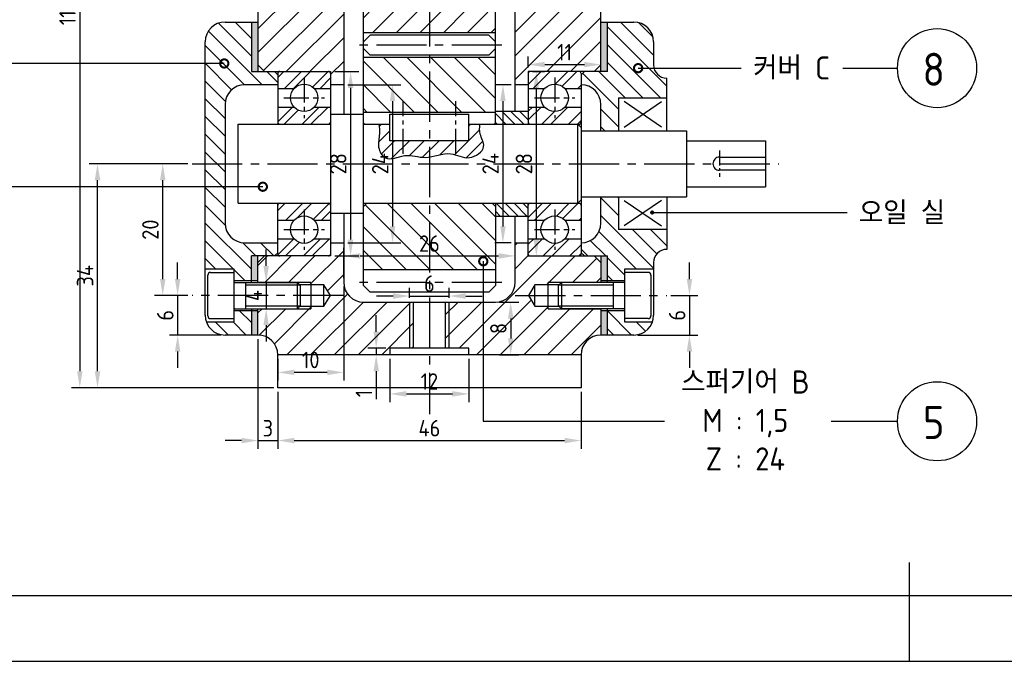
# Model space of a CAD drawing. Header units: millimetres. Extents: x 0 to 420, y 0 to 297.
# Tile 2 of 6: x 75 to 224, y 0 to 97. Entities that reach past the tile are written whole.
import ezdxf
from ezdxf.enums import TextEntityAlignment as Align

# ---------------------------------------------------------------- set-up
doc = ezdxf.new("R2010")
doc.units = ezdxf.units.MM
doc.header["$LTSCALE"] = 0.4
doc.linetypes.add('CENTER2', pattern=[28.575, 19.05, -3.175, 3.175, -3.175])
for name, color, linetype in [('가는선', 1, 'Continuous'), ('문자', 2, 'Continuous'), ('외형선', 3, 'Continuous'), ('윤곽선', 5, 'Continuous'), ('중심선', 1, 'CENTER2')]:
    doc.layers.add(name, color=color, linetype=linetype)
doc.styles.get("Standard").update_dxf_attribs({"font": 'isocp.shx', "bigfont": 'whgtxt.shx'})
doc.dimstyles.new('ISO-25', dxfattribs={"dimtxt": 2.5, "dimasz": 2.5, "dimexe": 1.25, "dimexo": 0.625, "dimtad": 1, "dimdec": 4, "dimtxsty": 'Standard', "dimcen": 2.5, "dimadec": 4, "dimazin": 2, "dimtfac": 1, "dimtdec": 4, "dimtmove": 0, "dimatfit": 3, "dimfxl": 1, "dimarcsym": 0})
pattern_1 = [(45, (0, 9.9436), (-1.79605, 1.79605), [])]

# ---------------------------------------------------------------- blocks, each defined once
blk = doc.blocks.new('_DotSmall')
at = {"color": 0, "linetype": 'ByBlock', "const_width": 0.5}
blk.add_lwpolyline([(-0.0625, 0, 1), (0.0625, 0, 1)], format="xyb", close=True, dxfattribs=at)
blk = doc.blocks.new('*D8')
at = {"color": 0, "lineweight": -2, "transparency": 16777216}
for p, q in [((113.59, 155.52), (82.93, 155.52)), ((84.18, 153.02), (84.18, 44.02)), ((113.59, 41.52), (82.93, 41.52))]:
    blk.add_line(p, q, dxfattribs=at)
at = {"color": 0, "transparency": 16777216}
for points in [[(83.77, 153.02), (84.6, 153.02), (84.18, 155.52)], [(83.77, 44.02), (84.6, 44.02), (84.18, 41.52)]]:
    blk.add_solid(points, dxfattribs=at)
at = {"layer": 'Defpoints', "color": 0, "transparency": 16777216}
for p in [(114.21, 155.52), (84.18, 41.52), (114.21, 41.52)]:
    blk.add_point(p, dxfattribs=at)
at = {"color": 0, "transparency": 16777216, "insert": (82.31, 98.52), "char_height": 2.5, "attachment_point": 5, "rotation": 90}
blk.add_mtext('114', dxfattribs=at)
blk = doc.blocks.new('*D20')
at = {"color": 0, "lineweight": -2, "transparency": 16777216}
for p, q in [((122.84, 89.52), (126.51, 89.52)), ((125.26, 87.02), (125.26, 64.02)), ((122.84, 61.52), (126.51, 61.52))]:
    blk.add_line(p, q, dxfattribs=at)
at = {"color": 0, "transparency": 16777216}
for points in [[(124.84, 87.02), (125.67, 87.02), (125.26, 89.52)], [(124.84, 64.02), (125.67, 64.02), (125.26, 61.52)]]:
    blk.add_solid(points, dxfattribs=at)
at = {"layer": 'Defpoints', "color": 0, "transparency": 16777216}
for p in [(122.21, 89.52), (122.21, 61.52), (125.26, 61.52)]:
    blk.add_point(p, dxfattribs=at)
at = {"color": 0, "transparency": 16777216, "insert": (123.38, 75.52), "char_height": 2.5, "attachment_point": 5, "rotation": 90}
blk.add_mtext('28', dxfattribs=at)
blk = doc.blocks.new('*D21')
at = {"color": 0, "lineweight": -2, "transparency": 16777216}
for p, q in [((124.84, 87.52), (132.87, 87.52)), ((131.62, 85.02), (131.62, 66.02)), ((124.84, 63.52), (132.87, 63.52))]:
    blk.add_line(p, q, dxfattribs=at)
at = {"color": 0, "transparency": 16777216}
for points in [[(131.21, 85.02), (132.04, 85.02), (131.62, 87.52)], [(131.21, 66.02), (132.04, 66.02), (131.62, 63.52)]]:
    blk.add_solid(points, dxfattribs=at)
at = {"layer": 'Defpoints', "color": 0, "transparency": 16777216}
for p in [(124.21, 87.52), (124.21, 63.52), (131.62, 63.52)]:
    blk.add_point(p, dxfattribs=at)
at = {"color": 0, "transparency": 16777216, "insert": (129.75, 75.52), "char_height": 2.5, "attachment_point": 5, "rotation": 90}
blk.add_mtext('24', dxfattribs=at)
blk = doc.blocks.new('*D22')
at = {"color": 0, "lineweight": -2, "transparency": 16777216}
for p, q in [((100.59, 75.52), (85.62, 75.52)), ((86.87, 44.02), (86.87, 73.02)), ((113.59, 41.52), (85.62, 41.52))]:
    blk.add_line(p, q, dxfattribs=at)
at = {"color": 0, "transparency": 16777216}
for points in [[(86.45, 73.02), (87.29, 73.02), (86.87, 75.52)], [(86.45, 44.02), (87.29, 44.02), (86.87, 41.52)]]:
    blk.add_solid(points, dxfattribs=at)
at = {"layer": 'Defpoints', "color": 0, "transparency": 16777216}
for p in [(86.87, 75.52), (101.21, 75.52), (114.21, 41.52)]:
    blk.add_point(p, dxfattribs=at)
at = {"color": 0, "transparency": 16777216, "insert": (84.99, 58.52), "char_height": 2.5, "attachment_point": 5, "rotation": 90}
blk.add_mtext('34', dxfattribs=at)
blk = doc.blocks.new('*D24')
at = {"color": 0, "lineweight": -2, "transparency": 16777216}
for p, q in [((124.21, 58.15), (124.21, 62.78)), ((150.21, 58.15), (150.21, 62.78)), ((126.71, 61.53), (147.71, 61.53))]:
    blk.add_line(p, q, dxfattribs=at)
at = {"color": 0, "transparency": 16777216}
for points in [[(126.71, 61.95), (126.71, 61.11), (124.21, 61.53)], [(147.71, 61.95), (147.71, 61.11), (150.21, 61.53)]]:
    blk.add_solid(points, dxfattribs=at)
at = {"layer": 'Defpoints', "color": 0, "transparency": 16777216}
for p in [(150.21, 61.53), (124.21, 57.52), (150.21, 57.52)]:
    blk.add_point(p, dxfattribs=at)
at = {"color": 0, "transparency": 16777216, "insert": (137.21, 63.4), "char_height": 2.5, "attachment_point": 5}
blk.add_mtext('26', dxfattribs=at)
blk = doc.blocks.new('*D25')
at = {"color": 0, "lineweight": -2, "transparency": 16777216}
for p, q in [((114.21, 40.9), (114.21, 32.26)), ((160.21, 40.9), (160.21, 32.26)), ((116.71, 33.51), (157.71, 33.51))]:
    blk.add_line(p, q, dxfattribs=at)
at = {"color": 0, "transparency": 16777216}
for points in [[(116.71, 33.92), (116.71, 33.09), (114.21, 33.51)], [(157.71, 33.92), (157.71, 33.09), (160.21, 33.51)]]:
    blk.add_solid(points, dxfattribs=at)
at = {"layer": 'Defpoints', "color": 0, "transparency": 16777216}
for p in [(114.21, 41.52), (160.21, 41.52), (160.21, 33.51)]:
    blk.add_point(p, dxfattribs=at)
at = {"color": 0, "transparency": 16777216, "insert": (137.21, 35.38), "char_height": 2.5, "attachment_point": 5}
blk.add_mtext('46', dxfattribs=at)
blk = doc.blocks.new('*D26')
at = {"color": 0, "lineweight": -2, "transparency": 16777216}
for p, q in [((111.21, 48.9), (111.21, 32.26)), ((114.21, 40.9), (114.21, 32.26)), ((108.71, 33.51), (106.21, 33.51)), ((111.21, 33.51), (114.21, 33.51)), ((116.71, 33.51), (119.21, 33.51))]:
    blk.add_line(p, q, dxfattribs=at)
at = {"color": 0, "transparency": 16777216}
for points in [[(108.71, 33.92), (108.71, 33.09), (111.21, 33.51)], [(116.71, 33.92), (116.71, 33.09), (114.21, 33.51)]]:
    blk.add_solid(points, dxfattribs=at)
at = {"layer": 'Defpoints', "color": 0, "transparency": 16777216}
for p in [(111.21, 49.52), (114.21, 41.52), (114.21, 33.51)]:
    blk.add_point(p, dxfattribs=at)
at = {"color": 0, "transparency": 16777216, "insert": (112.71, 35.38), "char_height": 2.5, "attachment_point": 5}
blk.add_mtext('3', dxfattribs=at)
blk = doc.blocks.new('*D27')
at = {"color": 0, "lineweight": -2, "transparency": 16777216}
for p, q in [((131.21, 45.9), (131.21, 39.34)), ((143.21, 45.9), (143.21, 39.34)), ((133.71, 40.59), (140.71, 40.59))]:
    blk.add_line(p, q, dxfattribs=at)
at = {"color": 0, "transparency": 16777216}
for points in [[(133.71, 41.01), (133.71, 40.17), (131.21, 40.59)], [(140.71, 41.01), (140.71, 40.17), (143.21, 40.59)]]:
    blk.add_solid(points, dxfattribs=at)
at = {"layer": 'Defpoints', "color": 0, "transparency": 16777216}
for p in [(131.21, 46.52), (143.21, 46.52), (143.21, 40.59)]:
    blk.add_point(p, dxfattribs=at)
at = {"color": 0, "transparency": 16777216, "insert": (137.21, 42.47), "char_height": 2.5, "attachment_point": 5}
blk.add_mtext('12', dxfattribs=at)
blk = doc.blocks.new('*D28')
at = {"color": 0, "lineweight": -2, "transparency": 16777216}
for p, q in [((131.71, 55.44), (129.21, 55.44)), ((134.21, 55.15), (134.21, 56.69)), ((134.21, 55.44), (140.21, 55.44)), ((140.21, 55.15), (140.21, 56.69)), ((142.71, 55.44), (145.21, 55.44))]:
    blk.add_line(p, q, dxfattribs=at)
at = {"color": 0, "transparency": 16777216}
for points in [[(131.71, 55.86), (131.71, 55.02), (134.21, 55.44)], [(142.71, 55.86), (142.71, 55.02), (140.21, 55.44)]]:
    blk.add_solid(points, dxfattribs=at)
at = {"layer": 'Defpoints', "color": 0, "transparency": 16777216}
for p in [(140.21, 55.44), (134.21, 54.52), (140.21, 54.52)]:
    blk.add_point(p, dxfattribs=at)
at = {"color": 0, "transparency": 16777216, "insert": (137.21, 57.32), "char_height": 2.5, "attachment_point": 5}
blk.add_mtext('6', dxfattribs=at)
blk = doc.blocks.new('*D29')
at = {"color": 0, "lineweight": -2, "transparency": 16777216}
for p, q in [((129.14, 50.02), (129.14, 52.52)), ((130.59, 47.52), (127.89, 47.52)), ((130.59, 46.52), (127.89, 46.52)), ((129.14, 47.52), (129.14, 46.52)), ((129.14, 44.02), (129.14, 39.77))]:
    blk.add_line(p, q, dxfattribs=at)
at = {"color": 0, "transparency": 16777216}
for points in [[(128.73, 50.02), (129.56, 50.02), (129.14, 47.52)], [(128.73, 44.02), (129.56, 44.02), (129.14, 46.52)]]:
    blk.add_solid(points, dxfattribs=at)
at = {"layer": 'Defpoints', "color": 0, "transparency": 16777216}
for p in [(129.14, 46.52), (131.21, 47.52), (131.21, 46.52)]:
    blk.add_point(p, dxfattribs=at)
at = {"color": 0, "transparency": 16777216, "insert": (127.27, 40.65), "char_height": 2.5, "attachment_point": 5, "rotation": 90}
blk.add_mtext('1', dxfattribs=at)
blk = doc.blocks.new('*D38')
at = {"color": 0, "lineweight": -2, "transparency": 16777216}
for p, q in [((147.84, 54.52), (150.79, 54.52)), ((149.54, 52.02), (149.54, 49.02)), ((147.84, 46.52), (150.79, 46.52))]:
    blk.add_line(p, q, dxfattribs=at)
at = {"color": 0, "transparency": 16777216}
for points in [[(149.13, 52.02), (149.96, 52.02), (149.54, 54.52)], [(149.13, 49.02), (149.96, 49.02), (149.54, 46.52)]]:
    blk.add_solid(points, dxfattribs=at)
at = {"layer": 'Defpoints', "color": 0, "transparency": 16777216}
for p in [(147.21, 54.52), (147.21, 46.52), (149.54, 46.52)]:
    blk.add_point(p, dxfattribs=at)
at = {"color": 0, "transparency": 16777216, "insert": (147.67, 50.52), "char_height": 2.5, "attachment_point": 5, "rotation": 90}
blk.add_mtext('8', dxfattribs=at)
blk = doc.blocks.new('*D40')
at = {"color": 0, "lineweight": -2, "transparency": 16777216}
for p, q in [((124.21, 56.9), (124.21, 42.6)), ((114.21, 45.9), (114.21, 42.6)), ((121.71, 43.85), (116.71, 43.85))]:
    blk.add_line(p, q, dxfattribs=at)
at = {"color": 0, "transparency": 16777216}
for points in [[(116.71, 44.27), (116.71, 43.44), (114.21, 43.85)], [(121.71, 44.27), (121.71, 43.44), (124.21, 43.85)]]:
    blk.add_solid(points, dxfattribs=at)
at = {"layer": 'Defpoints', "color": 0, "transparency": 16777216}
for p in [(124.21, 57.52), (114.21, 46.52), (114.21, 43.85)]:
    blk.add_point(p, dxfattribs=at)
at = {"color": 0, "transparency": 16777216, "insert": (119.21, 45.73), "char_height": 2.5, "attachment_point": 5}
blk.add_mtext('10', dxfattribs=at)
blk = doc.blocks.new('*D45')
at = {"color": 0, "lineweight": -2, "transparency": 16777216}
for p, q in [((149.59, 87.52), (147.11, 87.52)), ((148.36, 85.02), (148.36, 66.02)), ((149.59, 63.52), (147.11, 63.52))]:
    blk.add_line(p, q, dxfattribs=at)
at = {"color": 0, "transparency": 16777216}
for points in [[(147.95, 85.02), (148.78, 85.02), (148.36, 87.52)], [(147.95, 66.02), (148.78, 66.02), (148.36, 63.52)]]:
    blk.add_solid(points, dxfattribs=at)
at = {"layer": 'Defpoints', "color": 0, "transparency": 16777216}
for p in [(150.21, 87.52), (148.36, 63.52), (150.21, 63.52)]:
    blk.add_point(p, dxfattribs=at)
at = {"color": 0, "transparency": 16777216, "insert": (146.49, 75.52), "char_height": 2.5, "attachment_point": 5, "rotation": 90}
blk.add_mtext('24', dxfattribs=at)
blk = doc.blocks.new('*D46')
at = {"color": 0, "lineweight": -2, "transparency": 16777216}
for p, q in [((152.84, 89.52), (154.68, 89.52)), ((153.43, 64.02), (153.43, 87.02)), ((152.84, 61.52), (154.68, 61.52))]:
    blk.add_line(p, q, dxfattribs=at)
at = {"color": 0, "transparency": 16777216}
for points in [[(153.01, 87.02), (153.84, 87.02), (153.43, 89.52)], [(153.01, 64.02), (153.84, 64.02), (153.43, 61.52)]]:
    blk.add_solid(points, dxfattribs=at)
at = {"layer": 'Defpoints', "color": 0, "transparency": 16777216}
for p in [(152.21, 89.52), (153.43, 89.52), (152.21, 61.52)]:
    blk.add_point(p, dxfattribs=at)
at = {"color": 0, "transparency": 16777216, "insert": (151.55, 75.52), "char_height": 2.5, "attachment_point": 5, "rotation": 90}
blk.add_mtext('28', dxfattribs=at)
blk = doc.blocks.new('*D48')
at = {"color": 0, "lineweight": -2, "transparency": 16777216}
for p, q in [((152.21, 90.15), (152.21, 91.82)), ((163.21, 90.15), (163.21, 91.82)), ((154.71, 90.57), (160.71, 90.57))]:
    blk.add_line(p, q, dxfattribs=at)
at = {"color": 0, "transparency": 16777216}
for points in [[(154.71, 90.99), (154.71, 90.16), (152.21, 90.57)], [(160.71, 90.99), (160.71, 90.16), (163.21, 90.57)]]:
    blk.add_solid(points, dxfattribs=at)
at = {"layer": 'Defpoints', "color": 0, "transparency": 16777216}
for p in [(163.21, 90.57), (152.21, 89.52), (163.21, 89.52)]:
    blk.add_point(p, dxfattribs=at)
at = {"color": 0, "transparency": 16777216, "insert": (157.71, 92.45), "char_height": 2.5, "attachment_point": 5}
blk.add_mtext('11', dxfattribs=at)
blk = doc.blocks.new('*D56')
at = {"color": 0, "lineweight": -2, "transparency": 16777216}
for p, q in [((112.45, 60.02), (112.45, 62.52)), ((111.84, 57.52), (113.7, 57.52)), ((112.45, 57.52), (112.45, 53.52)), ((111.84, 53.52), (113.7, 53.52)), ((112.45, 51.02), (112.45, 48.52))]:
    blk.add_line(p, q, dxfattribs=at)
at = {"color": 0, "transparency": 16777216}
for points in [[(112.03, 60.02), (112.86, 60.02), (112.45, 57.52)], [(112.03, 51.02), (112.86, 51.02), (112.45, 53.52)]]:
    blk.add_solid(points, dxfattribs=at)
at = {"layer": 'Defpoints', "color": 0, "transparency": 16777216}
for p in [(111.21, 57.52), (111.21, 53.52), (112.45, 53.52)]:
    blk.add_point(p, dxfattribs=at)
at = {"color": 0, "transparency": 16777216, "insert": (110.57, 55.52), "char_height": 2.5, "attachment_point": 5, "rotation": 90}
blk.add_mtext('4', dxfattribs=at)
blk = doc.blocks.new('*D57')
at = {"color": 0, "lineweight": -2, "transparency": 16777216}
for p, q in [((99.02, 58.02), (99.02, 60.52)), ((100.59, 55.52), (97.77, 55.52)), ((99.02, 55.52), (99.02, 49.52)), ((105.59, 49.52), (97.77, 49.52)), ((99.02, 47.02), (99.02, 44.52))]:
    blk.add_line(p, q, dxfattribs=at)
at = {"color": 0, "transparency": 16777216}
for points in [[(98.61, 58.02), (99.44, 58.02), (99.02, 55.52)], [(98.61, 47.02), (99.44, 47.02), (99.02, 49.52)]]:
    blk.add_solid(points, dxfattribs=at)
at = {"layer": 'Defpoints', "color": 0, "transparency": 16777216}
for p in [(101.21, 55.52), (99.02, 49.52), (106.21, 49.52)]:
    blk.add_point(p, dxfattribs=at)
at = {"color": 0, "transparency": 16777216, "insert": (97.15, 52.52), "char_height": 2.5, "attachment_point": 5, "rotation": 90}
blk.add_mtext('6', dxfattribs=at)
blk = doc.blocks.new('*D58')
at = {"color": 0, "lineweight": -2, "transparency": 16777216}
for p, q in [((100.59, 75.52), (95.51, 75.52)), ((96.76, 58.02), (96.76, 73.02)), ((100.59, 55.52), (95.51, 55.52))]:
    blk.add_line(p, q, dxfattribs=at)
at = {"color": 0, "transparency": 16777216}
for points in [[(96.35, 73.02), (97.18, 73.02), (96.76, 75.52)], [(96.35, 58.02), (97.18, 58.02), (96.76, 55.52)]]:
    blk.add_solid(points, dxfattribs=at)
at = {"layer": 'Defpoints', "color": 0, "transparency": 16777216}
for p in [(96.76, 75.52), (101.21, 75.52), (101.21, 55.52)]:
    blk.add_point(p, dxfattribs=at)
at = {"color": 0, "transparency": 16777216, "insert": (94.89, 65.52), "char_height": 2.5, "attachment_point": 5, "rotation": 90}
blk.add_mtext('20', dxfattribs=at)
blk = doc.blocks.new('*D59')
at = {"color": 0, "lineweight": -2, "transparency": 16777216}
for p, q in [((176.65, 58.02), (176.65, 60.52)), ((173.84, 55.52), (177.9, 55.52)), ((176.65, 55.52), (176.65, 49.52)), ((168.84, 49.52), (177.9, 49.52)), ((176.65, 47.02), (176.65, 44.52))]:
    blk.add_line(p, q, dxfattribs=at)
at = {"color": 0, "transparency": 16777216}
for points in [[(176.24, 58.02), (177.07, 58.02), (176.65, 55.52)], [(176.24, 47.02), (177.07, 47.02), (176.65, 49.52)]]:
    blk.add_solid(points, dxfattribs=at)
at = {"layer": 'Defpoints', "color": 0, "transparency": 16777216}
for p in [(173.21, 55.52), (168.21, 49.52), (176.65, 49.52)]:
    blk.add_point(p, dxfattribs=at)
at = {"color": 0, "transparency": 16777216, "insert": (174.78, 52.52), "char_height": 2.5, "attachment_point": 5, "rotation": 90}
blk.add_mtext('6', dxfattribs=at)
blk = doc.blocks.new('*U2')
at = {"layer": '가는선'}
h = blk.add_hatch(dxfattribs=at)
h.set_pattern_fill('ANSI31', color=256, scale=0.8)
h.set_pattern_definition(pattern_1)
h.paths.add_polyline_path([(134.21, 54.52), (127.21, 54.52, -0.414214), (124.21, 57.52), (124.21, 63.52), (122.21, 63.52), (122.21, 61.52), (112.21, 61.52), (111.21, 60.52), (111.21, 57.52), (117.18, 57.52), (119.21, 57.52), (119.21, 57.14), (121.21, 57.14), (122.19, 55.52), (121.21, 53.9), (119.21, 53.9), (119.21, 53.52), (111.21, 53.52), (111.21, 49.52, -0.414214), (114.21, 46.52), (131.21, 46.52), (131.21, 47.52), (134.21, 47.52)])
h.paths.add_polyline_path([(119.21, 53.9), (117.56, 53.9), (117.18, 53.52), (119.21, 53.52)], flags=17)
h.paths.add_polyline_path([(119.21, 57.52), (117.18, 57.52), (117.56, 57.14), (119.21, 57.14)], flags=17)
h.paths.add_polyline_path([(134.75, 54.52), (134.21, 54.52), (134.21, 47.52), (134.75, 47.52)])
h.paths.add_polyline_path([(163.21, 53.52), (157.24, 53.52), (155.21, 53.52), (155.21, 53.9), (153.21, 53.9), (152.24, 55.52), (153.21, 57.14), (155.21, 57.14), (155.21, 57.52), (163.21, 57.52), (163.21, 60.52), (162.21, 61.52), (152.21, 61.52), (152.21, 63.52), (150.21, 63.52), (150.21, 57.52, -0.414214), (147.21, 54.52), (140.21, 54.52), (140.21, 47.52), (143.21, 47.52), (143.21, 46.52), (160.21, 46.52, -0.414214), (163.21, 49.52)])
h.paths.add_polyline_path([(156.86, 53.9), (155.21, 53.9), (155.21, 53.52), (157.24, 53.52)], flags=17)
h.paths.add_polyline_path([(157.24, 57.52), (155.21, 57.52), (155.21, 57.14), (156.86, 57.14)], flags=17)
h.paths.add_polyline_path([(140.21, 54.52), (139.67, 54.52), (139.67, 47.52), (140.21, 47.52)])
h.paths.add_polyline_path([(124.21, 108.52), (122.21, 108.52), (122.21, 106.52), (112.21, 106.52), (111.21, 105.52), (111.21, 90.52), (112.21, 89.52), (122.21, 89.52), (122.21, 87.52), (124.21, 87.52)])
h.paths.add_polyline_path([(163.21, 103.52), (162.21, 104.52), (152.21, 104.52), (152.21, 106.52), (150.21, 106.52), (150.21, 87.52), (152.21, 87.52), (152.21, 89.52), (162.21, 89.52), (163.21, 90.52)])
h.paths.add_polyline_path([(124.21, 155.52), (122.21, 155.52), (122.21, 148.55), (122.21, 147.52), (121.83, 147.52), (121.83, 145.52), (120.21, 144.55), (118.59, 145.52), (118.59, 147.52), (118.21, 147.52), (118.21, 148.55), (118.21, 155.52), (114.21, 155.52), (114.21, 149.52, -0.414214), (111.21, 146.52), (111.21, 142.52), (117.18, 142.52), (119.21, 142.52), (119.21, 142.14), (121.21, 142.14), (122.19, 140.52), (121.21, 138.9), (119.21, 138.9), (119.21, 138.52), (111.21, 138.52), (111.21, 135.52), (112.21, 134.52), (122.21, 134.52), (122.21, 132.52), (124.21, 132.52)])
h.paths.add_polyline_path([(119.21, 138.9), (117.56, 138.9), (117.18, 138.52), (119.21, 138.52)], flags=17)
h.paths.add_polyline_path([(119.21, 142.52), (117.18, 142.52), (117.56, 142.14), (119.21, 142.14)], flags=17)
h.paths.add_polyline_path([(118.59, 148.17), (118.21, 148.55), (118.21, 147.52), (118.59, 147.52)], flags=17)
h.paths.add_polyline_path([(122.21, 148.55), (121.83, 148.17), (121.83, 147.52), (122.21, 147.52)], flags=17)
h.paths.add_polyline_path([(163.21, 146.52, -0.414214), (160.21, 149.52), (160.21, 155.52), (156.21, 155.52), (156.21, 148.55), (156.21, 147.52), (155.83, 147.52), (155.83, 145.52), (154.21, 144.55), (152.59, 145.52), (152.59, 147.52), (152.21, 147.52), (152.21, 148.55), (152.21, 155.52), (150.21, 155.52), (150.21, 134.52), (152.21, 134.52), (152.21, 136.52), (162.21, 136.52), (163.21, 137.52), (163.21, 138.52), (157.24, 138.52), (155.21, 138.52), (155.21, 138.9), (153.21, 138.9), (152.24, 140.52), (153.21, 142.14), (155.21, 142.14), (155.21, 142.52), (163.21, 142.52)])
h.paths.add_polyline_path([(156.86, 138.9), (155.21, 138.9), (155.21, 138.52), (157.24, 138.52)], flags=17)
h.paths.add_polyline_path([(157.24, 142.52), (155.21, 142.52), (155.21, 142.14), (156.86, 142.14)], flags=17)
h.paths.add_polyline_path([(156.21, 148.55), (155.83, 148.17), (155.83, 147.52), (156.21, 147.52)], flags=17)
h.paths.add_polyline_path([(152.59, 148.17), (152.21, 148.55), (152.21, 147.52), (152.59, 147.52)], flags=17)
h = blk.add_hatch(dxfattribs=at)
h.set_pattern_fill('ANSI31', color=256, scale=0.8)
h.set_pattern_definition(pattern_1)
h.paths.add_polyline_path([(147.21, 113.02), (146.71, 113.52), (127.71, 113.52), (127.21, 113.02), (127.21, 108.52), (130.21, 108.52, -0.414214), (133.21, 105.52), (133.21, 101.52, -0.414214), (130.21, 98.52), (127.21, 98.52), (127.21, 95.4), (147.21, 95.4), (147.21, 98.52), (144.21, 98.52, -0.414214), (141.21, 101.52), (141.21, 105.52, -0.414214), (144.21, 108.52), (147.21, 108.52)])
h.paths.add_polyline_path([(141.21, 135.52), (141.21, 139.52, -0.414214), (144.21, 142.52), (147.21, 142.52), (147.21, 145.65), (127.21, 145.65), (127.21, 142.52), (130.21, 142.52, -0.414214), (133.21, 139.52), (133.21, 135.52, -0.414214), (130.21, 132.52), (127.21, 132.52), (127.21, 129.82), (147.21, 129.82), (147.21, 132.52), (144.21, 132.52, -0.414214)])
h = blk.add_hatch(dxfattribs=at)
h.set_pattern_fill('ANSI32', color=256, scale=0.3)
h.paths.add_polyline_path([(122.21, 69.22, 0.414214), (121.91, 69.52), (114.51, 69.52, 0.414214), (114.21, 69.22), (114.21, 66.91), (116.67, 66.91, -0.445148), (119.76, 66.91), (122.21, 66.91)])
h.paths.add_polyline_path([(122.21, 64.13), (119.76, 64.13, -0.445148), (116.67, 64.13), (114.21, 64.13), (114.21, 61.82, 0.414214), (114.51, 61.52), (121.91, 61.52, 0.414214), (122.21, 61.82)])
h.paths.add_polyline_path([(122.21, 134.22, 0.414214), (121.91, 134.52), (114.51, 134.52, 0.414214), (114.21, 134.22), (114.21, 131.91), (116.67, 131.91, -0.445148), (119.76, 131.91), (122.21, 131.91)])
h.paths.add_polyline_path([(122.21, 129.13), (119.76, 129.13, -0.445148), (116.67, 129.13), (114.21, 129.13), (114.21, 126.82, 0.414214), (114.51, 126.52), (121.91, 126.52, 0.414214), (122.21, 126.82)])
h.paths.add_polyline_path([(122.21, 114.22, 0.414214), (121.91, 114.52), (114.51, 114.52, 0.414214), (114.21, 114.22), (114.21, 111.91), (116.67, 111.91, -0.445148), (119.76, 111.91), (122.21, 111.91)])
h.paths.add_polyline_path([(122.21, 109.13), (119.76, 109.13, -0.445148), (116.67, 109.13), (114.21, 109.13), (114.21, 106.82, 0.414214), (114.51, 106.52), (121.91, 106.52, 0.414214), (122.21, 106.82)])
h.paths.add_polyline_path([(122.21, 89.22, 0.414214), (121.91, 89.52), (114.51, 89.52, 0.414214), (114.21, 89.22), (114.21, 86.91), (116.67, 86.91, -0.445148), (119.76, 86.91), (122.21, 86.91)])
h.paths.add_polyline_path([(122.21, 84.13), (119.76, 84.13, -0.445148), (116.67, 84.13), (114.21, 84.13), (114.21, 81.82, 0.414214), (114.51, 81.52), (121.91, 81.52, 0.414214), (122.21, 81.82)])
h.paths.add_polyline_path([(160.21, 84.13), (157.76, 84.13, -0.445148), (154.67, 84.13), (152.21, 84.13), (152.21, 81.82, 0.414214), (152.51, 81.52), (159.91, 81.52, 0.414214), (160.21, 81.82)])
h.paths.add_polyline_path([(160.21, 89.22, 0.414214), (159.91, 89.52), (152.51, 89.52, 0.414214), (152.21, 89.22), (152.21, 86.91), (154.67, 86.91, -0.445148), (157.76, 86.91), (160.21, 86.91)])
h.paths.add_polyline_path([(161.21, 107.29), (158.35, 107.29, -0.445148), (155.07, 107.29), (152.21, 107.29), (152.21, 104.82, 0.414214), (152.51, 104.52), (160.91, 104.52, 0.414214), (161.21, 104.82)])
h.paths.add_polyline_path([(161.21, 112.72, 0.414214), (160.91, 113.02), (152.51, 113.02, 0.414214), (152.21, 112.72), (152.21, 110.25), (155.07, 110.25, -0.445148), (158.35, 110.25), (161.21, 110.25)])
h.paths.add_polyline_path([(160.21, 64.13), (157.76, 64.13, -0.445148), (154.67, 64.13), (152.21, 64.13), (152.21, 61.82, 0.414214), (152.51, 61.52), (159.91, 61.52, 0.414214), (160.21, 61.82)])
h.paths.add_polyline_path([(160.21, 69.22, 0.414214), (159.91, 69.52), (152.51, 69.52, 0.414214), (152.21, 69.22), (152.21, 66.91), (154.67, 66.91, -0.445148), (157.76, 66.91), (160.21, 66.91)])
h.paths.add_polyline_path([(161.21, 130.79), (158.35, 130.79, -0.445148), (155.07, 130.79), (152.21, 130.79), (152.21, 128.32, 0.414214), (152.51, 128.02), (160.91, 128.02, 0.414214), (161.21, 128.32)])
h.paths.add_polyline_path([(161.21, 136.22, 0.414214), (160.91, 136.52), (152.51, 136.52, 0.414214), (152.21, 136.22), (152.21, 133.75), (155.07, 133.75, -0.445148), (158.35, 133.75), (161.21, 133.75)])
h = blk.add_hatch(dxfattribs=at)
h.set_pattern_fill('ANSI31', color=256, scale=0.6, angle=90)
h.paths.add_polyline_path([(110.21, 53.27), (107.61, 53.27), (107.61, 51.52), (103.38, 51.52, 0.317837), (106.21, 49.52), (110.21, 49.52)])
h.paths.add_polyline_path([(114.21, 62.02), (114.21, 63.52), (109.21, 63.52, -0.414214), (106.21, 66.52), (106.21, 84.52, -0.414214), (109.21, 87.52), (114.21, 87.52), (114.21, 89.02), (113.71, 89.52), (110.21, 89.52), (110.21, 97.02), (106.21, 97.02, 0.414214), (103.21, 94.02), (103.21, 59.52), (107.61, 59.52), (107.61, 57.77), (110.21, 57.77), (110.21, 61.52), (113.71, 61.52)])
h = blk.add_hatch(color=256, dxfattribs=at)
h.dxf.hatch_style = 1
h.paths.add_polyline_path([(111.21, 97.02), (110.21, 97.02), (110.21, 89.52), (111.21, 89.52)])
h.paths.add_polyline_path([(111.21, 61.52), (110.21, 61.52), (110.21, 57.77), (111.21, 57.77)])
h.paths.add_polyline_path([(111.21, 53.27), (110.21, 53.27), (110.21, 49.52), (111.21, 49.52)])
h = blk.add_hatch(dxfattribs=at)
h.set_pattern_fill('ANSI31', color=256, scale=0.6, angle=90)
h.set_pattern_definition([(135, (0, 9.9436), (-1.347038, -1.347038), [])])
h.paths.add_polyline_path([(171.04, 51.52), (166.81, 51.52), (166.81, 53.27), (164.21, 53.27), (164.21, 49.52), (168.21, 49.52, 0.317837)])
h.paths.add_polyline_path([(173.21, 65.52), (165.91, 65.52), (165.91, 70.52), (163.21, 70.52), (163.21, 66.52, -0.414214), (160.21, 63.52), (160.21, 62.02), (160.71, 61.52), (164.21, 61.52), (164.21, 57.77), (166.81, 57.77), (166.81, 59.52), (171.21, 59.52), (171.21, 60.52, -0.414214), (173.21, 62.52)])
h.paths.add_polyline_path([(171.21, 90.52), (171.21, 94.02, 0.414214), (168.21, 97.02), (164.21, 97.02), (164.21, 89.52), (160.71, 89.52), (160.21, 89.02), (160.21, 87.52, -0.414214), (163.21, 84.52), (163.21, 80.52), (165.91, 80.52), (165.91, 85.52), (173.21, 85.52), (173.21, 88.52, -0.414214)])
h = blk.add_hatch(color=256, dxfattribs=at)
h.dxf.hatch_style = 1
h.paths.add_polyline_path([(164.21, 97.02), (163.21, 97.02), (163.21, 89.52), (164.21, 89.52)])
h.paths.add_polyline_path([(164.21, 61.52), (163.21, 61.52), (163.21, 57.77), (164.21, 57.77)])
h.paths.add_polyline_path([(164.21, 53.27), (163.21, 53.27), (163.21, 49.52), (164.21, 49.52)])
h = blk.add_hatch(dxfattribs=at)
h.set_pattern_fill('ANSI31', color=256, scale=0.8, angle=90)
h.set_pattern_definition([(135, (0, 9.9436), (-1.79605, -1.79605), [])])
h.paths.add_polyline_path([(147.21, 69.02), (146.71, 69.52), (127.71, 69.52), (127.21, 69.02), (127.21, 59.4), (147.21, 59.4)])
h.paths.add_polyline_path([(147.21, 91.65), (127.21, 91.65), (127.21, 83.32), (147.21, 83.32)])
h = blk.add_hatch(dxfattribs=at)
h.set_pattern_fill('ANSI31', color=256, scale=0.3, angle=90)
h.paths.add_polyline_path([(152.21, 83.52), (147.21, 83.52), (147.21, 81.52), (152.21, 81.52)])
h.paths.add_polyline_path([(152.21, 69.52), (147.21, 69.52), (147.21, 67.52), (152.21, 67.52)])
h = blk.add_hatch(dxfattribs=at)
h.set_pattern_fill('ANSI31', color=256, scale=0.5)
h.set_pattern_definition([(45, (0, 9.9436), (-1.122532, 1.122532), [])])
edge = h.paths.add_edge_path()
edge.add_spline(control_points=[(129.53, 81.52), (129.61, 81.03), (129.73, 79.88), (129.22, 78.12), (130.59, 75.6), (133.6, 77.28), (136.79, 75.94), (140.18, 77.71), (143.1, 75.78), (146.1, 77.84), (144.77, 79.88), (144.8, 81.02), (144.88, 81.52)], knot_values=[0.963378, 0.963378, 0.963378, 0.963378, 2.447208, 4.443313, 6.385554, 9.298294, 12.469782, 16.375151, 19.254692, 22.006725, 23.946034, 25.445574, 25.445574, 25.445574, 25.445574], degree=3, periodic=0)
edge.add_line((144.88, 81.52), (143.21, 81.52))
edge.add_line((143.21, 81.52), (143.21, 79.02))
edge.add_line((143.21, 79.02), (131.21, 79.02))
edge.add_line((131.21, 79.02), (131.21, 81.52))
edge.add_line((131.21, 81.52), (129.53, 81.52))
for points in [[(106.09, 90.74), (72.06, 90.74)], [(168.87, 90.03), (184.49, 90.03)], [(199.92, 90.03), (208.21, 90.03)], [(111.94, 72.03), (69.58, 72.03)], [(145.38, 60.72), (145.38, 36.43), (172.86, 36.43)], [(198.15, 36.43), (208.21, 36.43)]]:
    blk.add_lwpolyline(points)
at = {"layer": 'Defpoints'}
blk.add_lwpolyline([(0, 0), (420, 0), (420, 297), (0, 297)], close=True, dxfattribs=at)
at = {"layer": '가는선'}
for p, q in [((117.6, 57.1), (109.36, 57.1)), ((119.21, 57.52), (111.21, 57.52)), ((163.21, 57.52), (155.21, 57.52)), ((165.06, 57.1), (156.82, 57.1)), ((109.36, 53.94), (117.6, 53.94)), ((134.21, 54.52), (134.21, 47.52)), ((140.21, 47.52), (140.21, 54.52)), ((156.82, 53.94), (165.06, 53.94)), ((111.21, 53.52), (119.21, 53.52)), ((155.21, 53.52), (163.21, 53.52))]:
    blk.add_line(p, q, dxfattribs=at)
blk.add_open_spline([(129.53, 81.52), (129.61, 81.03), (129.73, 79.88), (129.22, 78.12), (130.59, 75.6), (133.6, 77.28), (136.79, 75.94), (140.18, 77.71), (143.1, 75.78), (146.1, 77.84), (144.77, 79.88), (144.8, 81.02), (144.88, 81.52)], degree=3, knots=[0.963378, 0.963378, 0.963378, 0.963378, 2.447208, 4.443313, 6.385554, 9.298294, 12.469782, 16.375151, 19.254692, 22.006725, 23.946034, 25.445574, 25.445574, 25.445574, 25.445574], dxfattribs=at)
at = {"layer": '외형선'}
for p, q in [((127.21, 57.02), (127.21, 148.02)), ((147.21, 81.52), (147.21, 148.02)), ((124.21, 112.52), (124.21, 83.02)), ((150.21, 83.52), (150.21, 111.52)), ((111.21, 106.52), (111.21, 89.52)), ((163.21, 89.52), (163.21, 104.52)), ((106.21, 97.02), (111.21, 97.02)), ((110.21, 97.02), (110.21, 89.52)), ((163.21, 97.02), (168.21, 97.02)), ((164.21, 89.52), (164.21, 97.02)), ((147.21, 95.4), (127.21, 95.4)), ((127.21, 94.02), (128.21, 95.02)), ((146.21, 95.02), (128.21, 95.02)), ((146.21, 95.02), (147.21, 94.02)), ((103.21, 52.52), (103.21, 94.02)), ((128.21, 92.02), (127.21, 93.02)), ((146.21, 92.02), (147.21, 93.02)), ((171.21, 94.02), (171.21, 90.52)), ((147.21, 91.65), (127.21, 91.65)), ((146.21, 92.02), (128.21, 92.02)), ((112.21, 89.52), (111.21, 90.52)), ((163.21, 90.52), (162.21, 89.52)), ((110.21, 89.52), (122.21, 89.52)), ((113.71, 89.52), (114.21, 89.02)), ((114.21, 89.22), (114.21, 81.52)), ((122.21, 89.52), (122.21, 61.52)), ((164.21, 89.52), (152.21, 89.52)), ((152.21, 89.52), (152.21, 81.52)), ((160.21, 89.02), (160.71, 89.52)), ((160.21, 89.22), (160.21, 61.82)), ((173.21, 80.52), (173.21, 88.52)), ((114.21, 87.52), (109.21, 87.52)), ((116.67, 86.91), (114.21, 86.91)), ((122.21, 86.91), (119.76, 86.91)), ((124.21, 87.52), (122.21, 87.52)), ((152.21, 87.52), (150.21, 87.52)), ((154.67, 86.91), (152.21, 86.91)), ((160.21, 86.91), (157.76, 86.91)), ((165.91, 85.52), (165.91, 80.52)), ((165.91, 85.52), (173.21, 85.52)), ((106.21, 84.52), (106.21, 66.52)), ((114.21, 84.13), (116.67, 84.13)), ((119.76, 84.13), (122.21, 84.13)), ((152.21, 84.13), (154.67, 84.13)), ((157.76, 84.13), (160.21, 84.13)), ((163.21, 80.52), (163.21, 84.52)), ((166.74, 81.09), (172.39, 84.96)), ((172.39, 81.09), (166.74, 84.96)), ((122.21, 83.02), (127.21, 83.02)), ((147.21, 83.32), (127.21, 83.32)), ((131.21, 83.02), (143.21, 83.02)), ((131.21, 79.02), (131.21, 83.02)), ((143.21, 79.02), (143.21, 83.02)), ((147.21, 83.52), (152.21, 83.52)), ((108.21, 69.52), (108.21, 81.52)), ((108.21, 81.52), (122.21, 81.52)), ((127.21, 81.52), (131.21, 81.52)), ((143.21, 81.52), (159.91, 81.52)), ((159.71, 69.52), (159.71, 81.52)), ((160.21, 81.02), (159.71, 81.52)), ((160.21, 80.52), (176.21, 80.52)), ((176.21, 80.52), (176.21, 70.52)), ((143.21, 79.02), (131.21, 79.02)), ((176.21, 79.02), (188.21, 79.02)), ((188.21, 79.02), (188.21, 72.02)), ((181.21, 76.52), (188.21, 76.52)), ((188.21, 74.52), (181.21, 74.52)), ((176.21, 72.02), (188.21, 72.02)), ((160.21, 70.52), (176.21, 70.52)), ((163.21, 66.52), (163.21, 70.52)), ((165.91, 70.52), (165.91, 65.52)), ((173.21, 70.52), (173.21, 62.52)), ((108.21, 69.52), (122.21, 69.52)), ((114.21, 61.82), (114.21, 69.52)), ((127.21, 69.52), (159.91, 69.52)), ((127.21, 69.02), (127.71, 69.52)), ((146.71, 69.52), (147.21, 69.02)), ((147.21, 69.52), (147.21, 57.02)), ((152.21, 61.52), (152.21, 69.52)), ((160.21, 70.02), (159.71, 69.52)), ((172.39, 69.96), (166.74, 66.09)), ((166.74, 69.96), (172.39, 66.09)), ((122.21, 68.02), (127.21, 68.02)), ((124.21, 68.02), (124.21, 57.52)), ((152.21, 67.52), (147.21, 67.52)), ((150.21, 57.52), (150.21, 67.52)), ((116.67, 66.91), (114.21, 66.91)), ((122.21, 66.91), (119.76, 66.91)), ((154.67, 66.91), (152.21, 66.91)), ((160.21, 66.91), (157.76, 66.91)), ((173.21, 65.52), (165.91, 65.52)), ((109.21, 63.52), (114.21, 63.52)), ((114.21, 64.13), (116.67, 64.13)), ((119.76, 64.13), (122.21, 64.13)), ((122.21, 63.52), (124.21, 63.52)), ((150.21, 63.52), (152.21, 63.52)), ((152.21, 64.13), (154.67, 64.13)), ((157.76, 64.13), (160.21, 64.13)), ((110.21, 57.52), (110.21, 61.52)), ((122.21, 61.52), (110.21, 61.52)), ((111.21, 60.52), (112.21, 61.52)), ((111.21, 57.52), (111.21, 61.52)), ((114.21, 62.02), (113.71, 61.52)), ((152.21, 61.52), (164.21, 61.52)), ((160.71, 61.52), (160.21, 62.02)), ((162.21, 61.52), (163.21, 60.52)), ((163.21, 61.52), (163.21, 57.52)), ((164.21, 57.52), (164.21, 61.52)), ((171.21, 60.52), (171.21, 52.52)), ((107.61, 59.52), (103.21, 59.52)), ((103.61, 52.42), (103.61, 58.62)), ((104.01, 59.02), (107.61, 59.02)), ((107.61, 51.52), (107.61, 59.52)), ((147.21, 59.4), (127.21, 59.4)), ((166.81, 59.52), (166.81, 51.52)), ((171.21, 59.52), (166.81, 59.52)), ((170.41, 59.02), (166.81, 59.02)), ((170.81, 58.62), (170.81, 52.42)), ((111.21, 57.77), (107.61, 57.77)), ((107.71, 57.52), (117.18, 57.52)), ((109.36, 53.52), (109.36, 57.52)), ((117.18, 53.52), (117.18, 57.52)), ((117.61, 57.09), (117.18, 57.52)), ((121.21, 57.14), (117.56, 57.14)), ((117.61, 57.09), (117.61, 53.95)), ((119.21, 57.52), (119.21, 53.52)), ((122.19, 55.52), (121.21, 57.14)), ((121.21, 53.9), (121.21, 57.14)), ((127.21, 57.02), (128.21, 56.02)), ((146.21, 56.02), (147.21, 57.02)), ((153.21, 57.14), (152.24, 55.52)), ((156.86, 57.14), (153.21, 57.14)), ((153.21, 53.9), (153.21, 57.14)), ((155.21, 53.52), (155.21, 57.52)), ((156.81, 57.09), (157.24, 57.52)), ((156.81, 53.95), (156.81, 57.09)), ((157.24, 57.52), (157.24, 53.52)), ((166.71, 57.52), (157.24, 57.52)), ((166.81, 57.77), (163.21, 57.77)), ((165.06, 57.52), (165.06, 53.52)), ((121.21, 53.9), (122.19, 55.52)), ((146.21, 56.02), (128.21, 56.02)), ((152.24, 55.52), (153.21, 53.9)), ((117.61, 53.95), (117.18, 53.52)), ((117.56, 53.9), (121.21, 53.9)), ((127.21, 54.52), (147.21, 54.52)), ((134.75, 54.52), (134.75, 47.52)), ((139.67, 47.52), (139.67, 54.52)), ((153.21, 53.9), (156.86, 53.9)), ((156.81, 53.95), (157.24, 53.52)), ((107.61, 53.27), (111.21, 53.27)), ((107.71, 53.52), (117.18, 53.52)), ((110.21, 53.52), (110.21, 49.52)), ((111.21, 49.52), (111.21, 53.52)), ((166.71, 53.52), (157.24, 53.52)), ((163.21, 53.52), (163.21, 49.52)), ((163.21, 53.27), (166.81, 53.27)), ((164.21, 49.52), (164.21, 53.52)), ((103.38, 51.52), (107.61, 51.52)), ((104.01, 52.02), (107.61, 52.02)), ((170.41, 52.02), (166.81, 52.02)), ((166.81, 51.52), (171.04, 51.52)), ((111.21, 49.52), (106.21, 49.52)), ((168.21, 49.52), (163.21, 49.52)), ((160.21, 46.52), (114.21, 46.52)), ((114.21, 41.52), (114.21, 46.52)), ((131.21, 47.52), (131.21, 46.52)), ((143.21, 47.52), (131.21, 47.52)), ((143.21, 46.52), (143.21, 47.52)), ((160.21, 46.52), (160.21, 41.52)), ((160.21, 41.52), (114.21, 41.52)), ((210, 15), (210, 0))]:
    blk.add_line(p, q, dxfattribs=at)
for centre, radius in [((214.21, 90.03), 6), ((118.21, 85.52), 2.08), ((156.21, 85.52), 2.08), ((118.21, 65.52), 2.08), ((156.21, 65.52), 2.08), ((214.21, 36.43), 6)]:
    blk.add_circle(centre, radius, dxfattribs=at)
for centre, radius, start, end in [((106.21, 94.02), 3, 90, 180), ((168.21, 94.02), 3, 0, 90), ((173.21, 90.52), 2, 180, 270), ((114.51, 89.22), 0.3, 90, 180), ((121.91, 89.22), 0.3, 0, 90), ((152.51, 89.22), 0.3, 90, 180), ((159.91, 89.22), 0.3, 0, 90), ((109.21, 84.52), 3, 90, 180), ((160.21, 84.52), 3, 0, 90), ((114.51, 81.82), 0.3, 180, 270), ((121.91, 81.82), 0.3, 270, 0), ((152.51, 81.82), 0.3, 180, 270), ((159.91, 81.82), 0.3, 270, 0), ((114.51, 69.22), 0.3, 90, 180), ((121.91, 69.22), 0.3, 0, 90), ((152.51, 69.22), 0.3, 90, 180), ((159.91, 69.22), 0.3, 0, 90), ((109.21, 66.52), 3, 180, 270), ((160.21, 66.52), 3, 270, 0), ((114.51, 61.82), 0.3, 180, 270), ((121.91, 61.82), 0.3, 270, 0), ((152.51, 61.82), 0.3, 180, 270), ((159.91, 61.82), 0.3, 270, 0), ((173.21, 60.52), 2, 90, 180), ((104.01, 58.62), 0.4, 90, 180), ((170.41, 58.62), 0.4, 0, 90), ((107.71, 57.62), 0.1, 180, 270), ((127.21, 57.52), 3, 180, 270), ((147.21, 57.52), 3, 270, 0), ((166.71, 57.62), 0.1, 270, 0), ((106.21, 52.52), 3, 180, 270), ((104.01, 52.42), 0.4, 180, 270), ((107.71, 53.42), 0.1, 90, 180), ((166.71, 53.42), 0.1, 0, 90), ((168.21, 52.52), 3, 270, 0), ((170.41, 52.42), 0.4, 270, 0), ((111.21, 46.52), 3, 0, 90), ((163.21, 46.52), 3, 90, 180)]:
    blk.add_arc(centre, radius, start, end, dxfattribs=at)
for points, weights in [([(127.39, 81.52), (127.3, 81.61), (127.21, 81.71)], [1.02107556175, 1.0105876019, 1]), ([(147.21, 81.71), (147.12, 81.61), (147.04, 81.52)], [1, 1.0105876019, 1.02107556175])]:
    blk.add_rational_spline(points, weights, degree=2, dxfattribs=at)
for points, knots in [([(181.21, 76.52), (181.09, 76.52), (180.95, 76.5), (180.71, 76.39), (180.59, 76.32), (180.42, 76.14), (180.34, 76.03), (180.24, 75.78), (180.21, 75.65), (180.21, 75.52)], [0.3031802, 0.3031802, 0.3031802, 0.3031802, 0.3410823, 0.3410823, 0.3789844, 0.3789844, 0.4168773, 0.4168773, 0.4547703, 0.4547703, 0.4547703, 0.4547703]), ([(180.21, 75.52), (180.21, 75.4), (180.24, 75.26), (180.34, 75.01), (180.42, 74.9), (180.59, 74.73), (180.71, 74.65), (180.95, 74.55), (181.09, 74.52), (181.21, 74.52)], [0.1515901, 0.1515901, 0.1515901, 0.1515901, 0.189483, 0.189483, 0.2273759, 0.2273759, 0.265278, 0.265278, 0.3031802, 0.3031802, 0.3031802, 0.3031802])]:
    blk.add_open_spline(points, degree=3, knots=knots, dxfattribs=at)
at = {"layer": '윤곽선'}
blk.add_lwpolyline([(10, 10), (410, 10), (410, 287), (10, 287)], close=True, dxfattribs=at)
at = {"layer": '중심선'}
for p, q in [((137.21, 169.52), (137.21, 37.52)), ((148.21, 93.52), (126.21, 93.52)), ((101.21, 75.52), (190.21, 75.52)), ((148.21, 57.52), (126.21, 57.52)), ((124.19, 55.52), (101.21, 55.52)), ((150.24, 55.52), (173.21, 55.52))]:
    blk.add_line(p, q, dxfattribs=at)
at = {"layer": '중심선', "ltscale": 0.5}
for p, q in [((118.21, 88.6), (118.21, 82.44)), ((156.21, 88.6), (156.21, 82.44)), ((115.13, 85.52), (121.29, 85.52)), ((153.13, 85.52), (159.29, 85.52)), ((133.21, 77.02), (133.21, 85.02)), ((141.21, 77.02), (141.21, 85.02)), ((118.21, 68.6), (118.21, 62.44)), ((156.21, 68.6), (156.21, 62.44)), ((115.13, 65.52), (121.29, 65.52)), ((153.13, 65.52), (159.29, 65.52))]:
    blk.add_line(p, q, dxfattribs=at)
at = {"layer": '중심선', "ltscale": 0.3}
blk.add_line((181.21, 77.52), (181.21, 73.52), dxfattribs=at)
at = {"xscale": 2.5, "yscale": 2.5, "zscale": 2.5}
for p in [(106.09, 90.74), (111.94, 72.03)]:
    blk.add_blockref('_DotSmall', p, dxfattribs=at)
for p, rotation in [((168.87, 90.03), 180), ((145.38, 60.72), 90)]:
    blk.add_blockref('_DotSmall', p, dxfattribs=dict(at, rotation=rotation))
at = {"layer": '문자'}
for s, p in [('8', (213.7, 89.85)), ('5', (213.7, 36.25))]:
    blk.add_text(s, height=5, dxfattribs=at).set_placement(p, align=Align.MIDDLE_CENTER)
at = {"layer": '문자', "char_height": 3.5, "attachment_point": 5}
for s, insert, width in [('커버 C', (192.14, 90.05), 45.8098), ('오일 실', (208.89, 68.06), 45.8098), ('스퍼기어 B\\PM : 1,5\\PZ : 24', (185.13, 36.56), 27.8402)]:
    blk.add_mtext(s, dxfattribs=dict(at, insert=insert, width=width))
blk.add_leader([(170.99, 68.12), (200.56, 68.12)], dimstyle='ISO-25', override={"dimgap": 0.625, "dimtad": 0, "dimldrblk": 'DotSmall'})

msp = doc.modelspace()

# ---------------------------------------------------------------- block references
msp.add_blockref('*U2', (0, 0))

# ---------------------------------------------------------------- dimensions: what is measured, and where the dimension line sits
for base, p1, p2, picture, middle in [((84.18495, 41.52149), (114.21279, 155.52149), (114.21279, 41.52149), '*D8', (82.30995, 98.52149)), ((125.25662, 61.52149), (122.21279, 89.52149), (122.21279, 61.52149), '*D20', (123.38137, 75.52149)), ((153.42542, 89.52149), (152.21279, 61.52149), (152.21279, 89.52149), '*D46', (151.55017, 75.52149)), ((131.6236, 63.52149), (124.21279, 87.52149), (124.21279, 63.52149), '*D21', (129.74836, 75.52149)), ((148.36325, 63.52149), (150.21279, 87.52149), (150.21279, 63.52149), '*D45', (146.488, 75.52149)), ((86.86899, 75.52149), (114.21279, 41.52149), (101.21279, 75.52149), '*D22', (84.99399, 58.52149)), ((96.76481, 75.52149), (101.21279, 55.52149), (101.21279, 75.52149), '*D58', (94.88957, 65.52149)), ((112.44726, 53.52149), (111.21279, 57.52149), (111.21279, 53.52149), '*D56', (110.57226, 55.52149)), ((99.02302, 49.52149), (101.21279, 55.52149), (106.21279, 49.52149), '*D57', (97.14802, 52.52149)), ((176.65244, 49.52149), (173.21279, 55.52149), (168.21279, 49.52149), '*D59', (174.77744, 52.52149)), ((149.54416, 46.52149), (147.21279, 54.52149), (147.21279, 46.52149), '*D38', (147.66916, 50.52149)), ((129.14286, 46.52149), (131.21279, 47.52149), (131.21279, 46.52149), '*D29', (127.26786, 40.64649))]:
    dim = msp.add_linear_dim(base=base, p1=p1, p2=p2, angle=90, dimstyle='ISO-25', override={"dimldrblk": 'DotSmall'})
    dim.commit()
    dim.dimension.update_dxf_attribs({"geometry": picture, "text_midpoint": middle})
for base, p1, p2, picture, middle in [((163.21279, 90.57255), (152.21279, 89.52149), (163.21279, 89.52149), '*D48', (157.71279, 92.44755)), ((150.21279, 61.52945), (124.21279, 57.52149), (150.21279, 57.52149), '*D24', (137.21279, 63.40469)), ((140.21279, 55.44147), (134.21279, 54.52149), (140.21279, 54.52149), '*D28', (137.21279, 57.31647)), ((114.21279, 43.85264), (124.21279, 57.52149), (114.21279, 46.52149), '*D40', (119.21279, 45.72764)), ((114.21279, 33.5051), (111.21279, 49.52149), (114.21279, 41.52149), '*D26', (112.71279, 35.3801)), ((143.21279, 40.59007), (131.21279, 46.52149), (143.21279, 46.52149), '*D27', (137.21279, 42.46531)), ((160.21279, 33.5051), (114.21279, 41.52149), (160.21279, 41.52149), '*D25', (137.21279, 35.3801))]:
    dim = msp.add_linear_dim(base=base, p1=p1, p2=p2, dimstyle='ISO-25', override={"dimldrblk": 'DotSmall'})
    dim.commit()
    dim.dimension.update_dxf_attribs({"geometry": picture, "text_midpoint": middle})

doc.saveas('drawing.dxf')
